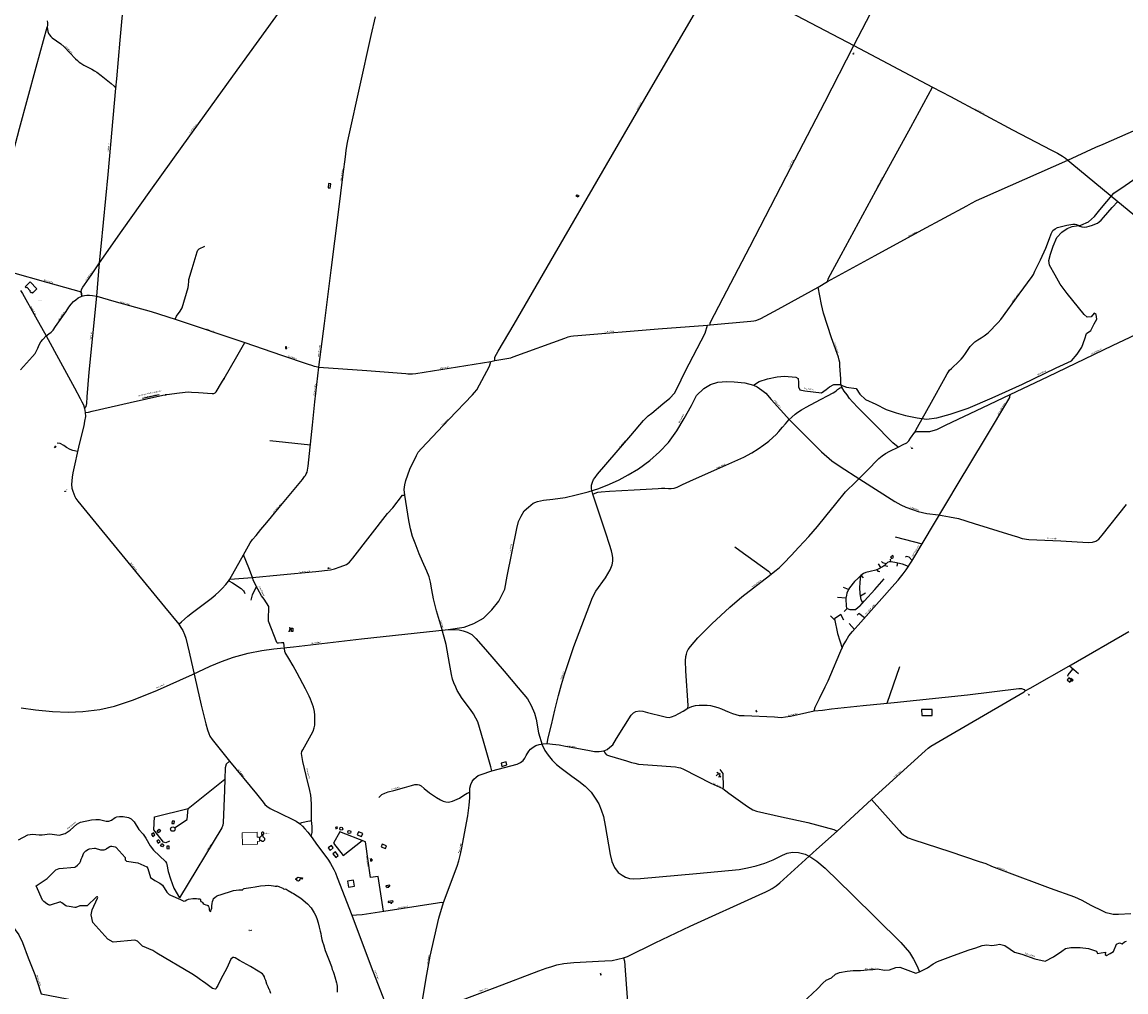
# Model space of a CAD drawing. Extents: x 240000 to 254380, y 435016 to 451025.
# Tile 31 of 35: x 245798 to 249510, y 445669 to 448929. Entities that reach past the tile are written whole.
import ezdxf
from ezdxf.enums import TextEntityAlignment as Align

# ---------------------------------------------------------------- set-up
doc = ezdxf.new("R2010")
doc.units = 0
doc.header["$MEASUREMENT"] = 0
for name, color, linetype in [('BOU-G00', 254, 'Continuous'), ('BOU-G01TRF', 254, 'Continuous'), ('BOU-G03TRF_code 300_betreedbaar', 254, 'Continuous'), ('bou-H01BijG', 254, 'Continuous'), ('BOU-H01IA', 254, 'Continuous'), ('LIJ-H01ASWG', 251, 'Continuous'), ('LIJ-H02ASIN', 254, 'Continuous'), ('LIJ-H02ASWE', 250, 'Continuous'), ('SEM-G01TRF', 254, 'Continuous'), ('SEM-H01FA', 254, 'Continuous'), ('SEM-H01TXT', 254, 'Continuous'), ('SEM-H03ST', 250, 'Continuous'), ('SEM-H03WA', 254, 'Continuous'), ('WAT-H01WL', 254, 'Continuous')]:
    doc.layers.add(name, color=color, linetype=linetype)
doc.layers.add('G_PLNPND', color=254, linetype='Continuous', lineweight=18)
doc.layers.add('SEM-H03HN_Trafo_betreedbaar', color=254, linetype='Continuous', lineweight=0)

msp = doc.modelspace()

# ---------------------------------------------------------------- linework, layer by layer
at = {"layer": 'BOU-G00'}
for points in [[(246827.7, 448371.6), (246834.4, 448370.8), (246836.1, 448385.3), (246829.1, 448386.2)], [(247664.4, 448347.9), (247670.4, 448344.4), (247667.9, 448340.2), (247661.9, 448343.9)], [(248718, 447131.7), (248721.2, 447125.3), (248729, 447129.3), (248725.8, 447135.9)], [(248823.5, 446597.6), (248858.5, 446598.1), (248858.2, 446618.7), (248823, 446618.5)], [(247408.8, 446437.7), (247411.5, 446427.1), (247428.9, 446431.8), (247425.8, 446442.4)], [(246302.3, 446235.1), (246310.3, 446234.8), (246310.6, 446243), (246302.6, 446243.4)], [(246238.5, 446191.8), (246245, 446196.8), (246240.1, 446203.2), (246233.6, 446198.1)], [(246259.1, 446215.6), (246264, 446209.3), (246257.5, 446204.2), (246252.6, 446210.5)], [(246597, 446186.7), (246597.3, 446177.6), (246601.2, 446179.3), (246605, 446175.6), (246610.6, 446175.8), (246614.4, 446179.8), (246614.2, 446185.1), (246610.2, 446189), (246609.3, 446189), (246609.1, 446194.9), (246604.7, 446194.7)], [(246607.2, 446197.7), (246608.2, 446197.9), (246609.6, 446198.5), (246610.5, 446199.5), (246611, 446200.8), (246611.2, 446202.2), (246611, 446203.7), (246610.4, 446204.7), (246609.6, 446205.6), (246608.7, 446206.2), (246607.4, 446206.3), (246606.3, 446206.2), (246605.2, 446205.8), (246604.2, 446205.1), (246603.6, 446204), (246603.2, 446202.8), (246603.1, 446200.3), (246603.6, 446199.5), (246604.3, 446198.6), (246605.1, 446198), (246606, 446197.8)], [(246852.1, 446221.8), (246853.5, 446217.1), (246859.5, 446218.8), (246858, 446223.6)], [(246929.5, 446207.5), (246925.5, 446196.7), (246939.9, 446191.1), (246944, 446201.7)], [(246262.6, 446174.1), (246257.7, 446180.5), (246251.1, 446175.4), (246256, 446169.1)], [(246263.7, 446160.2), (246267.8, 446167.3), (246274.7, 446163.3), (246270.6, 446156.2)], [(246285.4, 446159), (246284.9, 446150.8), (246292.9, 446150.3), (246293.4, 446158.5)], [(246827.6, 446153.1), (246833.8, 446144.6), (246844.8, 446153.6), (246838.8, 446161.6)], [(247009.3, 446165.4), (247006.1, 446156.3), (247019.9, 446151.1), (247023.3, 446160)], [(246843.5, 446132.8), (246852.9, 446121), (246861.1, 446127.5), (246852, 446139.5)], [(246720.4, 446051.7), (246721, 446051.6), (246726.5, 446054.7), (246734.1, 446052.7), (246734.4, 446053.9), (246741.6, 446052), (246740.5, 446047.7), (246736.2, 446048.8), (246731.7, 446046.3), (246730.9, 446043.2), (246728.2, 446041.6), (246724.8, 446042.5), (246722.8, 446045.9), (246719.1, 446046.9)], [(247022, 446026), (247022.5, 446022.5), (247024.9, 446022.9), (247025.3, 446019.6), (247031.8, 446020.6), (247031.5, 446023.9), (247035.4, 446024.4), (247034.9, 446027.8)], [(247028.8, 445973.2), (247029.2, 445969.2), (247037.4, 445970.2), (247037.9, 445966.9), (247042.1, 445967.4), (247041.6, 445970.7), (247046.1, 445971.3), (247045.5, 445975.5)]]:
    msp.add_lwpolyline(points, close=True, dxfattribs=at)
for centre in [(246871.6, 446217.6), (246898.7, 446206.5)]:
    msp.add_circle(centre, 5, dxfattribs=at)
at = {"layer": 'BOU-G01TRF'}
for points in [[(248593.1, 448823), (248594.5, 448822.5), (248593.8, 448820.7), (248592.4, 448821.2)], [(248788.6, 447497.1), (248790.8, 447498.2), (248792, 447496), (248789.8, 447494.9)], [(245942.1, 447350.8), (245942.3, 447352.3), (245944.3, 447352), (245944, 447350.5)], [(246827.6, 447092.3), (246827.5, 447093.8), (246829.5, 447093.9), (246829.6, 447092.4)], [(249182.4, 446667.3), (249184.1, 446668.4), (249184.9, 446667.1), (249183.2, 446666)], [(248266.8, 446611.6), (248266.8, 446613.1), (248268.8, 446613.1), (248268.8, 446611.6)], [(246970.6, 446115), (246974.2, 446115.4), (246975, 446109.3), (246971.4, 446108.9)], [(247743.3, 445728.2), (247743.3, 445726.7), (247745.3, 445726.7), (247745.2, 445728.2)]]:
    msp.add_lwpolyline(points, close=True, dxfattribs=at)
at = {"layer": 'BOU-G03TRF_code 300_betreedbaar'}
for points in [[(246684.7, 447831.4), (246688.4, 447831.8), (246687.8, 447837.6), (246684.1, 447837.2)], [(246971.4, 446108.9), (246975, 446109.3), (246974.2, 446115.4), (246970.6, 446115)]]:
    msp.add_lwpolyline(points, close=True, dxfattribs=at)
at = {"layer": 'bou-H01BijG'}
for points in [[(245809.1, 448039.2), (245812.5, 448035.7), (245814.6, 448037.7), (245826, 448025.6), (245824, 448023.6), (245828.6, 448018.7), (245830.7, 448020.7), (245833.4, 448017.9), (245848, 448031.7), (245825.9, 448055.1)], [(248266.8, 446611.6), (248268.8, 446611.6), (248268.8, 446613.1), (248266.8, 446613.1)], [(246895.7, 446021.4), (246915.7, 446024.6), (246912.6, 446044.3), (246892.6, 446041.2)]]:
    msp.add_lwpolyline(points, close=True, dxfattribs=at)
at = {"layer": 'BOU-H01IA'}
for points in [[(245908.4, 447504.5), (245912.2, 447502.4), (245911, 447500.1), (245909.8, 447497.8), (245906, 447499.8)], [(246696.6, 446893.4), (246697.7, 446893.4), (246697.7, 446891.9), (246708.7, 446891.9), (246708.7, 446880.7), (246703.8, 446880.7), (246703.8, 446887.2), (246697.8, 446887.2), (246697.8, 446880.7), (246694, 446880.7)], [(249322.1, 446721.2), (249324.3, 446724), (249329.1, 446720)]]:
    msp.add_lwpolyline(points, dxfattribs=at)
msp.add_lwpolyline([(249332.5, 446717.2), (249329.1, 446720), (249326.8, 446717.3), (249318, 446724.6), (249312.5, 446717.9), (249321.7, 446710.3), (249326, 446715.4), (249329, 446713)], close=True, dxfattribs=at)
at = {"layer": 'G_PLNPND'}
for points in [[(246588.6, 446206), (246538, 446204.1)], [(246538, 446204.1), (246539.5, 446163.7)], [(246588.6, 446206), (246589.3, 446188.9)], [(246539.5, 446163.7), (246590.1, 446165.6)], [(246589.3, 446188.9), (246594.4, 446189.1)], [(246589.8, 446174.9), (246597.4, 446175.1)], [(246589.8, 446174.9), (246590.1, 446165.6)], [(246594.4, 446189.1), (246597, 446186.7)], [(246597, 446186.7), (246597.3, 446177.6)], [(246597.4, 446175.1), (246597.3, 446177.6)]]:
    msp.add_lwpolyline(points, dxfattribs=at)
at = {"layer": 'LIJ-H01ASWG'}
for points in [[(245795.6, 446623.8), (245843.6, 446617.4), (245900.8, 446611.1), (245953.4, 446609.3), (246002.3, 446612), (246059.5, 446618.3), (246109.4, 446629.2), (246172.9, 446651), (246253.6, 446682.7), (246371.5, 446736.3), (246430.4, 446763.5), (246469.4, 446779.8), (246509.3, 446794.3), (246558.3, 446807), (246604.6, 446816.1), (246645.4, 446822.4), (246710.7, 446828.8), (246939.3, 446856), (247231.3, 446886.8), (247284.8, 446895), (247317.5, 446907.7), (247350.1, 446924.9), (247378.2, 446953), (247400.9, 446982), (247421.8, 447022.9), (247429.9, 447066.4), (247461.7, 447226.9), (247468, 447250.5), (247477.1, 447267.7), (247487.1, 447285.9), (247501.6, 447298.6), (247517, 447311.3), (247531.5, 447317.6), (247551.5, 447321.3), (247583.2, 447324.9), (247624.9, 447331.2), (247661.2, 447339.4), (247702, 447349.4), (247737.4, 447361.2), (247773.7, 447375.7), (247806.3, 447390.2), (247836.3, 447406.5), (247870.7, 447427.4), (247908.8, 447455.5), (247941.5, 447484.5), (247971.4, 447515.3), (247999.5, 447554.3), (248024.9, 447596.1), (248049.4, 447640.5), (248066.6, 447674.1), (248091.1, 447697.6), (248112.9, 447710.3), (248138.3, 447718.5), (248166.4, 447720.3), (248192.7, 447719.4), (248229, 447715.8), (248258, 447708.5), (248277, 447721.2), (248305.2, 447729.4), (248337.8, 447736.6), (248361.4, 447738.5), (248400.4, 447735.7), (248407.7, 447730.3), (248409.5, 447717.6), (248408.6, 447703.1), (248414, 447693.1), (248430.3, 447689.5), (248486.6, 447683.1), (248502, 447694), (248513.8, 447702.2), (248528.3, 447710.3), (248547.3, 447710.3), (248570.9, 447701.3), (248602.7, 447697.6), (248615.4, 447678.6), (248634.4, 447659.6), (248668.9, 447644.1), (248704.2, 447626.9), (248736.9, 447615.1), (248768.6, 447606.9), (248807.6, 447598.8), (248839.4, 447594.3), (248874.7, 447598.8), (248919.2, 447610.6), (248980, 447631.4), (249059.8, 447665.9), (249162.3, 447712.2), (249275.6, 447766.6), (249327.3, 447790.2), (249345.5, 447812.8), (249361.8, 447835.5), (249371.8, 447864.5), (249377.2, 447881.8), (249391.7, 447891.7), (249403.5, 447914.4), (249411.7, 447930.7), (249409.9, 447945.3), (249403.5, 447950.7), (249392.6, 447938), (249379.9, 447937.1), (249370, 447945.3), (249312.8, 448016.9), (249289.2, 448047.7), (249272, 448077.7), (249253, 448112.1), (249250.2, 448127.6), (249256.6, 448148.4), (249265.7, 448175.6), (249277.4, 448204.6), (249294.7, 448222.8), (249312.8, 448234.6), (249329.1, 448241.8), (249358.2, 448246.4), (249383.6, 448257.3), (249404.4, 448275.4), (249421.7, 448297.2), (249469.7, 448353.4), (249507.8, 448379.7), (249547.7, 448407.8)], [(248258, 447708.5), (248269.5, 447702.7), (248286.3, 447691.9), (248299, 447681.1), (248317, 447659.6), (248380.1, 447590.5), (248486.7, 447483.9), (248521.4, 447454.4), (248548.6, 447434.8), (248615.7, 447392.1), (248733.4, 447317.4), (248753.4, 447306.2), (248769.8, 447298.6), (248792.1, 447290.3), (248811.7, 447283.9), (248840.1, 447277.5), (248879.2, 447272.3), (248917.1, 447266.3), (248947.5, 447259.9), (249000.2, 447243.9), (249126.3, 447204), (249145.1, 447198.4), (249161.5, 447193.2), (249183.4, 447189.6), (249291.2, 447185.2), (249383.5, 447179.7), (249397.8, 447180.1), (249408.6, 447184.4), (249419.4, 447191.2), (249430.6, 447204.4), (249512.4, 447307)], [(247231.3, 446886.8), (247267.8, 446885.9), (247281.5, 446882.9), (247295.1, 446878.5), (247310.5, 446869.9), (247324.5, 446857.2), (247356.3, 446820.4), (247419, 446747.3), (247466.4, 446690.9), (247497.8, 446654.1), (247510.2, 446631.1), (247520.9, 446606.4), (247526.6, 446586), (247535.2, 446539.9), (247546.6, 446499.9), (247556.3, 446480.8), (247567, 446464.8), (247580.6, 446447.4), (247595.7, 446433.1), (247611, 446421.1), (247647.4, 446394.4), (247670.8, 446377.3), (247692.2, 446360), (247711.5, 446340.3), (247725.9, 446320.2), (247737.3, 446300.9), (247745.6, 446280.5), (247752.9, 446258.4), (247758.6, 446228.7), (247775.7, 446130.6), (247781, 446106.8), (247790, 446086.8), (247802.4, 446070.8), (247815.7, 446061.1), (247827.4, 446054.8), (247840.8, 446050.7), (247854.8, 446049.4), (247877.5, 446050.4), (248066.2, 446067.4), (248209.1, 446080.8), (248238.1, 446086.1), (248266.9, 446092.2), (248295.9, 446101.5), (248323.3, 446113.2), (248355, 446128.9), (248371.4, 446135.2), (248389.1, 446138.6), (248409.1, 446137.9), (248431.5, 446132.2), (248450.8, 446122.2), (248470.9, 446108.9), (248498.9, 446084.8), (248588.4, 445997), (248752.7, 445835.4), (248782.1, 445801.6), (248795.8, 445778.9), (248806.5, 445757.6), (248816, 445736.5)], [(248422.2, 445631.7), (248472.7, 445679.4), (248491.1, 445698.8), (248502, 445708.7), (248520.4, 445715.8), (248533.2, 445728.5), (248546.9, 445733.7), (248572.4, 445738.4), (248593.1, 445741.3), (248617.2, 445740.8), (248639.4, 445743.1), (248659.3, 445744.1), (248674.8, 445746), (248698, 445742.2), (248714.5, 445743.1), (248735.8, 445750.7), (248749.5, 445752.1), (248803.8, 445731.8), (248816, 445736.5), (248843, 445749.8), (248861.9, 445763), (248876.5, 445771.5), (248929.9, 445790.8), (248982.8, 445810.2), (249005.4, 445816.8), (249026.7, 445825.3), (249042.7, 445827.2), (249059.3, 445824.9), (249075.3, 445827.2), (249085.2, 445830), (249102.7, 445824.9), (249120.7, 445813), (249135.8, 445802.2), (249159.8, 445796), (249203.3, 445780.5), (249238.7, 445772.4), (249266.1, 445786.6), (249294.9, 445806.4), (249307.2, 445814.5), (249325.1, 445818.2), (249356.3, 445818.2), (249384.2, 445814.5), (249410.6, 445806), (249414.4, 445797.9), (249427.1, 445799.8), (249440.8, 445802.2), (249439.9, 445794.6), (249444.1, 445790.8), (249456.9, 445798.4), (249467.8, 445804.5), (249478.6, 445829.6), (249488.1, 445834.3), (249497.5, 445831), (249504.6, 445837.1), (249512.2, 445839.5)]]:
    msp.add_lwpolyline(points, dxfattribs=at)
at = {"layer": 'LIJ-H02ASIN'}
for p, q in [((248734.3, 447198.5), (248824.3, 447174.7)), ((248719.9, 447114.9), (248718.7, 447123.8)), ((248669.5, 447086.7), (248650.2, 447082.3)), ((248676.5, 447090), (248669.5, 447086.7)), ((248691.5, 447098.2), (248676.5, 447090)), ((248698.3, 447102.3), (248691.5, 447098.2)), ((248702.4, 447106.5), (248698.3, 447102.3)), ((248708.3, 447112), (248702.4, 447106.5)), ((248713.4, 447114.3), (248708.3, 447112)), ((248719.9, 447114.9), (248713.4, 447114.3)), ((248733, 447112.5), (248719.9, 447114.9)), ((248758.8, 447107.1), (248733, 447112.5)), ((248778.4, 447099.2), (248758.8, 447107.1)), ((248597.8, 447048.4), (248580.3, 447026.8)), ((248608.5, 447058.6), (248597.8, 447048.4)), ((248618.2, 447068.8), (248608.5, 447058.6)), ((248616.3, 447045.3), (248618.2, 447068.8)), ((248627.2, 447075.3), (248618.2, 447068.8)), ((248628.1, 447060.5), (248619.9, 447070.1)), ((248635.5, 447078.6), (248627.2, 447075.3)), ((248650.2, 447082.3), (248635.5, 447078.6)), ((248665.5, 447021.5), (248697.6, 447057.1)), ((248576.7, 447021.8), (248560, 447027.8)), ((248576.7, 447021.8), (248571.6, 447009.2)), ((248580.3, 447026.8), (248576.7, 447021.8)), ((248615, 447027.1), (248616.3, 447045.3)), ((248615.9, 447008.2), (248615, 447027.1)), ((248631, 446982.9), (248665.5, 447021.5)), ((248568.5, 446992.7), (248540.6, 446994.9)), ((248568.5, 446992.7), (248568.4, 446983.4)), ((248568.4, 446983.4), (248569, 446972.2)), ((248570.2, 447002), (248568.5, 446992.7)), ((248571.6, 447009.2), (248570.2, 447002)), ((248615.4, 446965.7), (248631, 446982.9)), ((248620.1, 446987.2), (248615.9, 447008.2)), ((248617.5, 447000), (248634.4, 447010.8)), ((248624.9, 446976.2), (248620.1, 446987.2)), ((248569, 446972.2), (248569, 446965.1)), ((248569, 446965.1), (248570.4, 446960.1)), ((248570.4, 446960.1), (248572.8, 446957.4)), ((248572.8, 446957.4), (248581.4, 446954.8)), ((248581.4, 446954.8), (248591.9, 446954.3)), ((248591.9, 446954.3), (248602, 446954)), ((248615.4, 446965.7), (248602, 446954)), ((248133.2, 446395.6), (248135.3, 446399.3)), ((248134.5, 446406.7), (248134.6, 446406.8)), ((248140.6, 446403.3), (248134.5, 446406.7)), ((248135.3, 446399.3), (248137.2, 446398.2)), ((248137.2, 446398.2), (248139.5, 446402)), ((248139.5, 446402), (248139.8, 446401.9)), ((248139.8, 446401.9), (248140.6, 446403.3)), ((248142.5, 446400.4), (248139.8, 446401.9)), ((248141.6, 446391.2), (248145.7, 446398.5)), ((248143.3, 446401.7), (248142.5, 446400.4)), ((248145.7, 446398.5), (248142.5, 446400.4)), ((248148.3, 446391.1), (248143.2, 446394)), ((248143.9, 446401.4), (248143.3, 446401.7)), ((248145.8, 446404.6), (248143.9, 446401.4)), ((248156, 446403.4), (248145.1, 446416.4)), ((248156.9, 446357.6), (248156, 446403.4)), ((248154.5, 446352.2), (248156.9, 446357.6))]:
    msp.add_line(p, q, dxfattribs=at)
for points in [[(246313.5, 447929.9), (246317.8, 447940.8), (246330.4, 447956.9), (246333.9, 447962.4), (246336.6, 447967.7), (246356.5, 448036.8), (246358.3, 448044.8), (246359, 448057.4), (246359.3, 448063.3), (246370.8, 448101), (246386.6, 448156.8), (246389, 448162.4), (246393.9, 448166.9), (246412.4, 448175.7)], [(245985.2, 447485), (245969.2, 447488.8), (245960.1, 447492.2), (245947.8, 447498.9), (245938.8, 447505.7), (245926, 447512.5), (245916.8, 447513.6)], [(246767.8, 447507), (246631.7, 447521.7)], [(248195, 447165.5), (248211.7, 447152.5), (248308.3, 447083.2), (248317.1, 447073.3)], [(248790.8, 447119.3), (248781.3, 447130), (248773.5, 447131.9), (248767.4, 447130.3)], [(248672.6, 447088.2), (248676.1, 447082.9), (248682.7, 447081.5)], [(248685.6, 447095), (248678.5, 447108.3)], [(248704, 447108), (248692.6, 447111.2), (248688.5, 447116.1)], [(248698.1, 447102.2), (248709.4, 447099.4)], [(248741.6, 447110.7), (248740, 447100.4)], [(246493.8, 447050.5), (246506.1, 447043.9), (246535.5, 447024.4), (246540.1, 447020.8), (246543.4, 447017.1), (246545.6, 447013.7), (246547, 447007.7)], [(246586.4, 447032.1), (246571.7, 447003.4), (246567.8, 446985.2)], [(248562, 446918.2), (248551.2, 446937.5), (248530.3, 446923.1), (248540.7, 446873.5), (248555.5, 446824.5)], [(248562.3, 446947.8), (248572.8, 446957.4)], [(248631, 446925.8), (248611.6, 446940.6), (248605.8, 446935.3)], [(248531.3, 446918.6), (248516.8, 446932.9)], [(248596.8, 446887.4), (248579.8, 446907.5)], [(248707.6, 446639.8), (248749.3, 446762.3)], [(249316.2, 446728.7), (249314.7, 446731.1), (249315.3, 446734.2), (249331.7, 446754)], [(249350.6, 446738.3), (249318.7, 446764.7)]]:
    msp.add_lwpolyline(points, dxfattribs=at)
at = {"layer": 'LIJ-H02ASWE'}
for p, q in [((246867, 446207), (246845.4, 446168.4)), ((246952.6, 446173.5), (246867, 446207)), ((246845.4, 446168.4), (246878.3, 446127.1)), ((246878.3, 446127.1), (246941.5, 446177.9)), ((246970.4, 446053.3), (246952.6, 446173.5)), ((246996.1, 446057.3), (246970.4, 446053.3)), ((247013.9, 445940.5), (246996.1, 446057.3))]:
    msp.add_line(p, q, dxfattribs=at)
for points in [[(246008, 447630.3), (246013.7, 447636.3), (246016.3, 447647.1), (246017.8, 447669.3), (246024.5, 447751.8), (246036.2, 447874.1), (246049.3, 448007.3), (246059.1, 448119.1), (246064.3, 448173.9), (246088, 448416.7), (246113.8, 448706.3), (246116.8, 448737.8), (246128.5, 448867.7), (246154.4, 449149.8), (246183.6, 449460.5), (246214, 449794.8), (246220.8, 449874.7), (246278.6, 450503.1), (246290.1, 450631.8)], [(247136.1, 449619.1), (247148.4, 449613.5), (247316.9, 449523.9), (247494.9, 449430), (247651.2, 449347.1), (247848.9, 449242.6), (248137, 449089.8), (248352.5, 448976.6), (248595.2, 448849.5), (248859.5, 448710.1), (248919.6, 448678.2), (249129.1, 448566.9), (249260.2, 448498.3), (249279.9, 448488), (249296.5, 448478.1), (249306.3, 448471), (249314.9, 448464.8), (249328.4, 448452.9), (249482.3, 448326.2), (249615.3, 448217.3)], [(247563.7, 446503.8), (247567.1, 446522.4), (247578, 446566.1), (247589.8, 446615.9), (247602.5, 446665.7), (247611.7, 446702), (247621.7, 446735.3), (247635.3, 446775.9), (247654.1, 446830.5), (247716.6, 446994.5), (247727.9, 447015.5), (247759.9, 447060.9), (247775.6, 447087.2), (247782.6, 447104.2), (247784.8, 447116.9), (247785.2, 447129.1), (247783, 447140.9), (247780.4, 447151.9), (247773.8, 447172.8), (247760.7, 447211.3), (247717.9, 447342.5), (247713.1, 447360.4), (247713.5, 447372.2), (247716.1, 447382.7), (247719.6, 447391), (247725.3, 447398.4), (247733.6, 447408.9), (247795.7, 447482.3), (247845.5, 447539.2), (247887.9, 447589.4), (247894.9, 447596.4), (247903.7, 447605.2), (247915.9, 447613.9), (247953.1, 447645.8), (247976.2, 447665.1), (247992.4, 447681.7), (248001.6, 447697.9), (248028.3, 447753.8), (248094.7, 447883.6), (248102.6, 447909.8), (248111.5, 447911.4), (248112.2, 447918.2), (248155.9, 448002.1), (248245.1, 448173.5), (248367.1, 448410), (248497.3, 448659.6), (248595.2, 448849.5), (248721.6, 449094.1)], [(245793.6, 447760.1), (245833.6, 447804.4), (245842.5, 447815.2), (245847.1, 447823.2), (245851.4, 447832.4), (245855.7, 447843.8), (245861, 447853.9), (245868, 447861.9), (245879.4, 447873.6), (245888.6, 447881.3), (245896, 447886.2), (245902.8, 447893.6), (245911.1, 447905.6), (245946.4, 447956.3), (245955.7, 447970.8), (245964, 447980.6), (245971.3, 447989.5), (245978.7, 447995.7), (245987.6, 448001.5), (245999.6, 448007.7), (245998.4, 448014.1), (245997.2, 448021.8), (245998.7, 448029.5), (246002.7, 448038.1), (246008.5, 448046.1), (246031.6, 448079.3), (246059.1, 448119.1), (246135.5, 448227.8), (246231.8, 448363.7), (246336.9, 448510.1), (246507.6, 448746.8), (246731.4, 449057.4)], [(247377.5, 446411.8), (247374.4, 446425.1), (247349.7, 446511.8), (247336.9, 446557.4), (247330.5, 446576.6), (247324.1, 446589.2), (247316.2, 446603.3), (247306.7, 446617.9), (247288.1, 446641.7), (247275.8, 446658.4), (247269, 446669.7), (247261.9, 446681.6), (247256.6, 446693.7), (247250.2, 446707.6), (247246.2, 446720.4), (247241.8, 446735.6), (247235.4, 446772.9), (247224.6, 446836.9), (247208.5, 446894), (247192.2, 446949.6), (247182.1, 446989.7), (247176.3, 447020.6), (247171.9, 447046.2), (247167.1, 447063.8), (247159.1, 447083.7), (247145, 447115.9), (247134, 447141.5), (247120.7, 447176.8), (247111.5, 447199.2), (247104.9, 447225.7), (247099.1, 447253.1), (247085, 447338.2), (247083.2, 447357.6), (247085.5, 447373.5), (247088.5, 447387.6), (247102.7, 447425.5), (247124.3, 447471.9), (247130, 447482.9), (247141.5, 447495.2), (247233.7, 447593.2), (247313.1, 447676.1), (247320.1, 447684), (247327.2, 447692.9), (247370.4, 447772.2), (247374.2, 447787.9), (247388.3, 447791.5), (247388.5, 447802.7), (247399.5, 447823), (247452.9, 447913.8), (247576.4, 448126), (247763.9, 448449.4), (247913, 448705.6), (248094.3, 449016.6)], [(246325.6, 446904.8), (246334.2, 446912.8), (246344.6, 446922.1), (246356.1, 446931.8), (246372, 446944.3), (246429.7, 446988), (246440.1, 446996.1), (246449.1, 447003.9), (246459.9, 447013.6), (246471.2, 447024.6), (246483.7, 447038.7), (246493, 447049.1), (246497.4, 447056.8), (246542.4, 447137.9), (246565.1, 447178.3), (246573.5, 447189.5), (246585.2, 447203.4), (246601.7, 447223.3), (246621.1, 447247.1), (246663, 447296.9), (246741.1, 447391.5), (246748.1, 447400.8), (246751.2, 447404.9), (246754.1, 447410.2), (246756.5, 447416.2), (246758, 447422.4), (246759.1, 447429), (246760, 447435.6), (246775, 447574.1), (246783.2, 447652.8), (246796.6, 447769), (246814.9, 447915.4), (246837.6, 448094.9), (246862.3, 448289.3), (246878.4, 448417), (246885.5, 448475.4), (246888.6, 448497.3), (246891.9, 448518.7), (246893.9, 448529.5), (246898.3, 448549.5), (246933.1, 448706.7), (246972.6, 448883.8), (246986.5, 448946.2)], [(245676.9, 448150.1), (245699.4, 448230.3), (245744.7, 448399.6), (245790.3, 448571), (245845.9, 448777.3), (245882.3, 448911.2)], [(245882.6, 448932.6), (245883.9, 448926.5), (245883.4, 448919.8), (245882.3, 448911.2), (245883.4, 448904.5), (245885.3, 448896.8), (245887.8, 448890.6), (245891.2, 448885.3), (245894.8, 448880.1), (245899.3, 448875.9), (245914.3, 448865.6), (245929.3, 448856.1), (245940.2, 448845.3), (245978.3, 448804.9), (245984.4, 448799.1), (245990.8, 448794.1), (245996.4, 448790.2), (246006.4, 448783.8), (246032.8, 448770.4), (246041.7, 448764.9), (246049.5, 448760.1), (246064.5, 448748.7), (246097.6, 448722.8), (246108.5, 448713.7), (246113.8, 448706.3)], [(248506.8, 448056.6), (248509.8, 448067.6), (248552.1, 448146.6), (248669.4, 448361.6), (248786.2, 448575), (248859.5, 448710.1)], [(245758.6, 448089.5), (245885.5, 448053.9), (245997.2, 448021.8), (245999.6, 448007.7), (246008.4, 448009.7), (246016.5, 448010.7), (246025.3, 448011.1), (246035.4, 448009.9), (246049.3, 448007.3), (246107.2, 447991), (246232.7, 447955.6), (246313.5, 447929.9), (246547.6, 447851.4), (246671.1, 447809.2), (246760, 447779.4), (246772.1, 447775.4), (246780.1, 447772.6), (246787.3, 447771), (246796.6, 447769), (246957.5, 447757.3), (247088.2, 447747.7), (247095.8, 447746.9), (247102.7, 447746.4), (247110.7, 447746.4), (247122, 447747.7), (247374.2, 447787.9), (247388.3, 447791.5), (247441.4, 447799.9), (247450.2, 447803.2), (247623.6, 447866.3), (247634.4, 447870.3), (247643.3, 447872.7), (247652.5, 447874.4), (247666.6, 447875.2), (247936.9, 447898.1), (248102.6, 447909.8), (248111.5, 447911.4), (248248.6, 447923.4), (248258.3, 447924.6), (248265.9, 447926.2), (248274.4, 447929.1), (248282.4, 447931.9), (248340.3, 447964.1), (248475.5, 448037.7), (248506.8, 448056.6), (248667.3, 448143.8), (248825, 448229.9), (248975, 448311.6), (248990.7, 448320.4), (249008, 448328.5), (249025.7, 448336.9), (249314.9, 448464.8), (249408.6, 448508.7), (249433.6, 448518.7), (249713.1, 448641.8)], [(248800.1, 447550.8), (248808.6, 447567.1), (248856, 447651.7), (248901.9, 447734.2), (248909.2, 447746.9), (248912.9, 447753.3), (248917.3, 447759), (248923.2, 447764.6), (248949.5, 447789.2), (248956.1, 447795.5), (248962.5, 447804.1), (248970.1, 447815.2), (248986.6, 447838.2), (248993.7, 447846.6), (249002, 447853.9), (249011.6, 447860.6), (249023.6, 447867.7), (249033.7, 447874.6), (249046.2, 447884.4), (249080.3, 447918.7), (249089.1, 447929.3), (249151.5, 448014.4), (249194.4, 448073.3), (249199.6, 448080.7), (249204.2, 448091.7), (249222.6, 448129.1), (249240.1, 448168.3), (249252.8, 448201.7), (249258.7, 448217.2), (249263.9, 448227.7), (249271.5, 448233.8), (249280.1, 448237.8), (249293.6, 448241.9), (249311.7, 448246.6), (249331.1, 448249.3), (249339, 448250), (249343.6, 448248.6), (249348.8, 448245.6), (249355.2, 448242.2), (249361.5, 448240), (249369.6, 448239.2), (249378.5, 448240.5), (249386.6, 448242.4), (249397.1, 448245.6), (249405.7, 448249.3), (249414.6, 448253), (249420.2, 448256.9), (249426.8, 448263), (249434.9, 448271.9), (249463.9, 448305), (249482.3, 448326.2)], [(245793.7, 448026.8), (245800.1, 448016.8), (245843.3, 447938.3), (245879.4, 447873.6), (245927.1, 447785.8), (245975, 447698.9), (245994.3, 447663.2), (245999.9, 447652.7), (246004.6, 447642.5), (246008, 447630.3), (246010.7, 447616.2), (246011.2, 447603.5), (246008.7, 447587.7), (246006, 447571.4), (245990.8, 447509.7), (245969.2, 447413.4), (245966.4, 447399.2), (245965.6, 447386.5), (245964.5, 447374.6), (245966.1, 447362.4), (245968.9, 447351.9), (245972.2, 447342.8), (245975.3, 447334.5), (245979.4, 447327.6), (245986.3, 447317.9), (246056.3, 447231.8), (246143.8, 447125.3), (246276.9, 446963.7), (246325.6, 446904.8), (246332.7, 446894), (246338.6, 446884), (246344.6, 446870.8), (246348.8, 446857.5), (246360.1, 446811), (246401.1, 446633.1), (246416.3, 446570), (246421.8, 446550.3), (246426, 446537.9), (246430.1, 446528.2), (246437.1, 446517.4), (246477.7, 446467.3), (246495.7, 446444.6), (246586.2, 446334.2), (246608.6, 446306.3), (246615, 446299.4), (246621.6, 446293.6), (246632.4, 446285.3), (246706.6, 446249.3), (246720.1, 446242.4), (246731.7, 446234.9), (246741.7, 446226.3), (246749.7, 446216.9), (246759.1, 446205.6), (246771, 446190.9), (246791.8, 446160.8), (246820, 446124), (246828.6, 446111.5), (246835.2, 446100.4), (246841, 446091), (246846.8, 446080.8), (246851.8, 446068.9), (246857.6, 446053.7), (246906.9, 445927), (246972.7, 445753.7), (247054.4, 445542.1)], [(248744.5, 447500.2), (248726.6, 447515), (248659, 447583.2), (248610.1, 447632.4), (248590.8, 447652), (248580.1, 447663.8), (248572.4, 447675.4), (248563.1, 447688.7), (248554.3, 447701.8), (248550.9, 447713.1), (248550.9, 447729.8), (248548.4, 447773.3), (248547.5, 447784.1), (248546.1, 447792.9), (248543.3, 447802.2), (248519.8, 447867.9), (248493.5, 447950.8), (248486.7, 447979.6), (248475.5, 448037.7)], [(248036.6, 446623.2), (248037.6, 446631.9), (248030, 446747.8), (248029.3, 446781.9), (248030.4, 446795.8), (248032.2, 446804.1), (248035, 446813.1), (248038.6, 446819.5), (248045.8, 446829.6), (248070.2, 446858.6), (248117.9, 446906), (248178.2, 446962), (248218.1, 446996.8), (248311, 447068.6), (248329.7, 447082.9), (248344, 447094.8), (248360.2, 447110.2), (248384.6, 447135.7), (248410.4, 447163.3), (248444.1, 447199.5), (248472.5, 447233.3), (248500.5, 447268.4), (248534.6, 447309.7), (248567.2, 447349.5), (248601.3, 447383.6), (248638.6, 447420.9), (248679.2, 447461.9), (248689.9, 447470.8), (248701.1, 447478.4), (248715.8, 447486.3), (248744.5, 447500.2), (248761.3, 447508.9), (248773.2, 447515), (248779.6, 447521.4), (248785.7, 447529.7), (248800.1, 447550.8), (248806.6, 447552.3), (248815.5, 447553), (248837.8, 447553), (248850.7, 447553), (248861.5, 447555.9), (248874, 447559.8), (248903.4, 447574.2), (249029, 447633.7), (249120.2, 447676.4), (249248.6, 447737.4), (249464.3, 447841.5), (249762.1, 447982.2)], [(246477.7, 447730.2), (246521, 447804.4), (246547.6, 447851.4)], [(246282.1, 447676.1), (246285.5, 447676.7), (246327.4, 447682.5), (246337.8, 447684.2), (246346.9, 447685.1), (246357.3, 447685.5), (246368.6, 447685.3), (246391.1, 447683.8), (246437.5, 447680.3), (246443.6, 447680.1), (246447.5, 447682.3), (246451.6, 447686), (246469.2, 447715.7), (246477.7, 447730.2)], [(247717.9, 447342.5), (247725.3, 447345.5), (247734.8, 447348.3), (247745.1, 447349.9), (247773.6, 447352.2), (247856.9, 447357), (247936.9, 447361.4), (247948.1, 447361.7), (247959.1, 447362.1), (247971.8, 447361.2), (247981.1, 447361.2), (247991.1, 447362.2), (248001.3, 447365.5), (248019.1, 447374.4), (248056.3, 447391), (248144.4, 447430.3), (248224.7, 447466.6), (248251.7, 447481.2), (248273.2, 447494), (248293, 447508.1), (248308.9, 447520), (248322.2, 447532.3), (248333.7, 447542.8), (248342.8, 447552.3), (248355.3, 447566.8), (248365.5, 447578.8), (248376.8, 447591.4), (248386.1, 447600.5), (248397.4, 447610.5), (248407.2, 447617.3), (248419.4, 447625.3), (248435, 447634.6), (248466.1, 447650.9), (248525.9, 447682.9), (248530.9, 447685.9), (248535.7, 447689.8), (248540.6, 447694.2), (248546.9, 447698.1), (248554.3, 447701.8)], [(246010.7, 447616.2), (246021.6, 447618.1), (246034.2, 447620.7), (246161.5, 447650.4), (246271.4, 447674.3), (246282.1, 447676.1)], [(248462.1, 446613.5), (248464.9, 446626.5), (248479.4, 446655.4), (248498.9, 446694.6), (248508.9, 446714.6), (248518.1, 446735.5), (248547.8, 446807.6), (248559.3, 446832.8), (248567.8, 446848.1), (248578.5, 446865.3), (248590.5, 446880.3), (248618.2, 446911.5), (248733.2, 447040.2), (248744, 447052.7), (248752.4, 447062.7), (248760.7, 447074.2), (248771.2, 447087.6), (248789.6, 447117.3), (248866.2, 447244.1), (248945.8, 447377.4), (249033.9, 447524.6), (249119.3, 447666.9), (249120.2, 447676.4)], [(246497.4, 447056.8), (246573.2, 447062.3), (246666.4, 447070.8), (246786, 447082.4), (246835.4, 447087.7), (246848.5, 447091.1), (246868.4, 447097.4), (246889.7, 447106.1), (246898.9, 447112.9), (246910.5, 447126.5), (247027.2, 447276.6), (247045.6, 447296.4), (247077.6, 447338.1), (247085, 447338.2)], [(246771, 446190.9), (246773.3, 446204.3), (246773.5, 446224.8), (246771.6, 446244.6), (246771.9, 446274.2), (246772.1, 446299.4), (246770.6, 446317.7), (246769, 446329.9), (246765.5, 446346.4), (246754.1, 446396.5), (246743, 446443.8), (246738.9, 446463.8), (246738.5, 446470.5), (246739.2, 446476.5), (246742.1, 446482.8), (246770.8, 446532.5), (246777.3, 446545.4), (246780.8, 446556.1), (246782.6, 446565.9), (246783.1, 446576.6), (246783.3, 446588.4), (246782.4, 446599.3), (246781.3, 446612), (246778.2, 446625.8), (246768.4, 446652.8), (246764.1, 446663.2), (246751.9, 446687.8), (246723.3, 446740.2), (246709.9, 446764.8), (246695.6, 446789.8), (246683.3, 446809.6), (246682.3, 446813.4), (246678.9, 446842.1), (246671, 446842.1), (246660.6, 446840.7), (246657.3, 446841.4), (246655.5, 446843.7), (246627.1, 446915.2), (246626.8, 446919.8), (246628.1, 446964.8), (246611.9, 446989.2), (246603.9, 447000.8), (246591.4, 447022.6), (246576.7, 447050.3), (246573.2, 447062.3), (246560.7, 447094.8), (246542.4, 447137.9)], [(247202, 445612.7), (247388.6, 445684.2), (247536.3, 445740.3), (247560.1, 445748.6), (247579.5, 445754.7), (247596, 445759.7), (247619.7, 445764), (247653.9, 445767.6), (247757.8, 445773.4), (247782.2, 445774.8), (247801.6, 445779.1), (247820.7, 445783.4), (247834, 445788.1), (247927.1, 445833.4), (248044.6, 445889.5), (248277.2, 445995.5), (248299.1, 446004.9), (248310.6, 446010.6), (248320.7, 446016.4), (248334, 446025.4), (248346.2, 446035.4), (248469.5, 446147.6), (248538.5, 446209.8), (248655, 446316.2), (248835.4, 446479.7), (248844.8, 446488), (248854.1, 446494.5), (248907.3, 446526.4), (249167.6, 446677.1), (249171.5, 446681.4), (249188.4, 446689.6), (249325.8, 446768.7), (249519.5, 446880.5)], [(247137.5, 445593.5), (247156.8, 445715.6), (247171.1, 445789.2), (247199.6, 445917), (247215.6, 445969.5), (247261, 446091.9), (247266.9, 446109.9), (247272, 446128), (247275.7, 446147.8), (247297.2, 446260.8), (247302.2, 446296.6), (247304.3, 446321.8), (247303.9, 446340.3), (247304.3, 446353.3), (247306.8, 446365.9), (247311.9, 446376), (247317.4, 446384.4), (247324.9, 446391.2), (247332.1, 446395.8), (247341.7, 446400), (247377.5, 446411.8), (247463.6, 446434.9), (247474.6, 446440.4), (247483, 446447.1), (247488.5, 446454.6), (247493.9, 446463.1), (247502.3, 446478.2), (247508.2, 446485.3), (247517, 446492.1), (247525.9, 446497.1), (247536.8, 446500.9), (247550.7, 446502.6), (247563.7, 446503.8), (247581.8, 446502.1), (247604.1, 446499.2), (247625.5, 446495), (247700.7, 446481.1), (247723, 446476.5), (247739, 446476.5), (247755, 446479), (247765.9, 446484.1), (247775.2, 446491.2), (247784.4, 446499.2), (247796.6, 446520.2), (247846.2, 446598.8), (247854.6, 446607.2), (247862.6, 446611.4), (247874.4, 446614), (247885.7, 446612.7), (247901.3, 446608.1), (247956.3, 446594.2), (247965.6, 446592.5), (247974.4, 446591.7), (247982.4, 446593.8), (247993.8, 446598), (248007.2, 446605.1), (248021.5, 446613.1), (248036.6, 446623.2), (248050.1, 446628.3), (248062.3, 446631.6), (248074.9, 446632.9), (248087.1, 446633.3), (248101.8, 446632.9), (248113.1, 446631.2), (248125.8, 446627.8), (248137.9, 446624.5), (248150.1, 446620.3), (248162.3, 446615.2), (248175.4, 446609.3), (248187.6, 446604.3), (248198.1, 446601.4), (248209.8, 446598.4), (248226.2, 446597.6), (248328.4, 446593.4), (248350.7, 446591.3), (248365.8, 446593), (248382.6, 446595.9), (248412.5, 446602.6), (248462.1, 446613.5), (248490.2, 446616.5), (248520.5, 446619.9), (248626.4, 446631.6), (248730.3, 446642.1), (248977.5, 446667.8), (249149.4, 446688.4), (249158.6, 446688.4), (249167.5, 446685.4), (249171.5, 446681.4)], [(247755, 446479), (247759.1, 446471.1), (247762.5, 446467.2), (247767.2, 446464.3), (247773.4, 446461.9), (247830.5, 446445.1), (247847.3, 446440.2), (247858.5, 446437.7), (247870.6, 446434.9), (247918.3, 446431.2), (247995.7, 446425.2), (248005, 446423.8), (248012.7, 446421.6), (248022.4, 446417.9), (248114, 446370.6), (248154.5, 446352.2), (248174.5, 446337.3), (248237.1, 446292.1), (248246.6, 446286.1), (248255.9, 446281.2), (248267.9, 446277), (248352, 446257.7), (248439.9, 446238.5), (248527.9, 446214.9), (248538.5, 446209.8)], [(246495.7, 446444.6), (246485, 446434), (246481.5, 446421.8), (246480.3, 446384.3), (246479.3, 446347.2), (246474.6, 446237.5), (246473.8, 446229.2), (246470.6, 446220.9), (246327.2, 445985.1)], [(246311.5, 446220.4), (246353.3, 446248.8), (246357, 446285.4), (246480.3, 446384.3)], [(245379.6, 446365.2), (245408.5, 446329.5), (245508.4, 446206.9), (245677.1, 446000.2), (245710.7, 445958.7), (245762.9, 445894.5), (245787.6, 445860.4), (245799.6, 445835.2), (245819.1, 445784), (245830.2, 445755.1), (245841.6, 445727.2), (245852.9, 445694), (245859.5, 445672.7), (245862.9, 445662.1), (246031.4, 445630.3), (246007, 445492.4)], [(246998.3, 446322.9), (247000.8, 446325.5), (247008.6, 446332.4), (247017.8, 446337.1), (247029.1, 446341.6), (247048.1, 446345.7), (247084.6, 446356.2), (247108.1, 446363.1), (247119.1, 446365.8), (247127.6, 446366.3), (247133.9, 446364.5), (247140.2, 446361.3), (247150.3, 446352.8), (247167.8, 446338.2), (247191.5, 446322.5), (247204.8, 446314.5), (247214, 446309.8), (247222.9, 446307.3), (247232.6, 446306.9), (247245.6, 446310.4), (247269, 446320.4), (247284.1, 446330.2), (247295.4, 446337.5), (247303.9, 446340.3)], [(248655, 446316.2), (248747.1, 446212), (248754.6, 446203.5), (248762.2, 446196.6), (248768.6, 446191.9), (248777.5, 446187.4), (248796.6, 446180.3), (248917.5, 446140.6), (249016.9, 446107.5), (249038.8, 446100.3), (249058.2, 446091.8), (249099.5, 446075.4), (249254.9, 446017.4), (249336.5, 445988), (249361.4, 445977.1), (249392.5, 445961), (249430.8, 445941.9), (249442.7, 445936.4), (249453.6, 445933.4), (249467.3, 445930.6), (249485.4, 445930.6), (249526.4, 445932.7)], [(246241.5, 446213.7), (246243.5, 446257.9), (246357, 446285.4)], [(245786.5, 446179.9), (245817.8, 446197), (245833.8, 446199.3), (245855.7, 446197.3), (245866.5, 446197.4), (245892.1, 446200.6), (245923.6, 446196.2), (245943.5, 446201.7), (245960.6, 446212.4), (245982.3, 446232.3), (245995.3, 446239.4), (246032.1, 446247.9), (246046.6, 446249), (246059, 446248), (246081.2, 446242.7), (246090.4, 446242.6), (246099.1, 446245.8), (246111.7, 446254.8), (246117.4, 446257.7), (246126.2, 446259), (246138.9, 446258.9), (246156.5, 446254.7), (246164.7, 446250.3), (246174.9, 446241), (246191.2, 446215.3), (246205.8, 446198.8), (246214.7, 446186.1), (246229.1, 446160.5), (246240.1, 446145.4), (246280.5, 446106.9), (246283.8, 446101.6), (246285.6, 446097.1), (246289.6, 446074), (246297.3, 446049.2), (246308.5, 446018), (246327.2, 445985.1)], [(246731.7, 446234.9), (246738.9, 446238.8), (246753.2, 446241.8), (246771.6, 446244.6)], [(246294, 446175.6), (246281.7, 446169.5), (246274.1, 446172), (246241.5, 446213.7)], [(246906.9, 445927), (246922.6, 445928.2), (246942.4, 445929.6), (247014.8, 445940.6), (247195.1, 445968.8), (247208.2, 445970.2), (247215.6, 445969.5)], [(247820.7, 445783.4), (247823.8, 445772.8), (247837.3, 445588.3)]]:
    msp.add_lwpolyline(points, dxfattribs=at)
msp.add_circle((246305.3, 446216.2), 7.45, dxfattribs=at)
at = {"layer": 'SEM-H01FA'}
for p, q in [((246476.4, 447731), (246478.6, 447729.6)), ((246203.7, 447664.4), (246259.8, 447676.9)), ((246282.3, 447674.4), (246281.8, 447678.1))]:
    msp.add_line(p, q, dxfattribs=at)
at = {"layer": 'WAT-H01WL'}
msp.add_lwpolyline([(246634.3, 445663.1), (246632.7, 445670.8), (246631.7, 445674.3), (246629.1, 445677.6), (246625.6, 445685.7), (246621.7, 445695.2), (246617.6, 445707.6), (246614.9, 445714.4), (246613.1, 445719.3), (246610.1, 445725), (246606.7, 445729.4), (246592.3, 445738.5), (246566.8, 445754.1), (246529.9, 445774.5), (246514.4, 445783.1), (246510.7, 445785), (246507, 445784.8), (246500.8, 445778.8), (246486.5, 445748.3), (246466.8, 445712.3), (246456.1, 445690.7), (246452.7, 445684.2), (246450, 445679.8), (246447.2, 445678.2), (246442.7, 445679), (246438.3, 445680.9), (246416, 445697.2), (246405.5, 445705.5), (246398.3, 445710), (246385.3, 445719.9), (246369, 445729.7), (246251.3, 445799), (246237.9, 445808.3), (246203, 445822.7), (246187, 445839.3), (246178, 445843.2), (246104.9, 445836.6), (246086.9, 445846.4), (246036, 445902.8), (246030.3, 445928), (246033.6, 445945.4), (246052, 445983.8), (246052.7, 445986), (246051.6, 445988.1), (246049.3, 445988.5), (246047.5, 445987), (246016.9, 445958.1), (245992.6, 445958.1), (245979, 445953.1), (245976.1, 445952.9), (245956.3, 445955.6), (245948.6, 445957.5), (245946.1, 445958.7), (245931.9, 445968), (245929.9, 445969.6), (245928.1, 445971.4), (245893.1, 445960), (245890.1, 445960.6), (245887.3, 445961.9), (245882.2, 445965.2), (245871.4, 445973), (245869.3, 445974.8), (245867.4, 445976.9), (245846.1, 446025.7), (245882.7, 446049.8), (245912.5, 446078.9), (245922.7, 446083.9), (245975.7, 446088.4), (245978.1, 446089.6), (245984.3, 446094.6), (245992.5, 446102.6), (245993.8, 446104.6), (245994.5, 446106.8), (245997.4, 446115.5), (246000, 446122.1), (246006.3, 446136.7), (246013, 446143.4), (246021.9, 446148.4), (246025.6, 446149.5), (246042.1, 446151.6), (246044.6, 446151.6), (246061.9, 446146.7), (246074.8, 446146.6), (246081.6, 446149.2), (246082.6, 446150.8), (246084, 446152), (246094, 446157.6), (246096.9, 446158.6), (246100.3, 446158.6), (246111.5, 446156.6), (246113.4, 446155.8), (246114.9, 446154.4), (246145.6, 446120.9), (246144.9, 446118.7), (246145.1, 446112.8), (246149.3, 446108.4), (246187.6, 446102.5), (246217.9, 446089.8), (246221.2, 446084.3), (246229.7, 446053.6), (246245.2, 446043.1), (246262, 446034.3), (246270.9, 446027.9), (246285.3, 446004.4), (246289.4, 446000), (246293.2, 445996.5), (246297.1, 445993.7), (246330.6, 445980), (246342.6, 445973.7), (246347, 445975.2), (246351.9, 445978.4), (246358.4, 445980.8), (246372.2, 445982.6), (246378, 445983.2), (246384.9, 445982.9), (246390.7, 445982.3), (246396.6, 445981.5), (246398.7, 445980), (246398.7, 445976.6), (246399.7, 445973), (246402.7, 445971.3), (246404.9, 445969.6), (246406.9, 445966.6), (246411, 445963.8), (246415.9, 445962), (246420.3, 445960.5), (246423.4, 445958.9), (246425.3, 445956.5), (246426.7, 445953.4), (246428, 445949.5), (246427.9, 445945), (246428.8, 445942.7), (246429.8, 445940.3), (246431.5, 445939.2), (246433, 445940.7), (246434.7, 445944.3), (246436, 445950.5), (246437, 445958.8), (246437.8, 445966.2), (246438.9, 445972.7), (246440.5, 445978.6), (246442.6, 445983.1), (246446.8, 445986.7), (246451.9, 445990.4), (246457.1, 445993.3), (246467.3, 445996.4), (246478.3, 446000), (246480.9, 446000.8), (246492.1, 446004), (246509.8, 446009.7), (246526.9, 446012.1), (246532.6, 446012), (246536.6, 446011.9), (246538.4, 446011.8), (246539.4, 446011.8), (246540.4, 446012.2), (246541.2, 446012.7), (246542.1, 446013.8), (246542.7, 446015), (246544.7, 446016.1), (246552.1, 446018), (246567.7, 446020.3), (246582.5, 446022.4), (246600.1, 446025.1), (246616.1, 446026.4), (246626.6, 446027.3), (246635.7, 446027), (246644, 446025.6), (246649, 446024.1), (246652.1, 446023.9), (246654.2, 446024.2), (246655.2, 446024.9), (246656.3, 446025.2), (246664, 446022.2), (246675.3, 446017.5), (246677.8, 446015.4), (246682.1, 446014.8), (246684.2, 446015.5), (246685.9, 446014.6), (246693.1, 446009.8), (246706.8, 446002.5), (246710.6, 446000), (246736, 445983.6), (246758, 445965.3), (246770.6, 445951.3), (246780.9, 445935.2), (246785.4, 445927), (246789.9, 445915.4), (246794.2, 445901.3), (246797.1, 445886.9), (246801.2, 445873.4), (246802.9, 445864.8), (246803.7, 445855.9), (246806.1, 445845.6), (246808.6, 445836.8), (246811.7, 445828.2), (246817.9, 445808.3), (246828.9, 445780.6), (246838.8, 445754.7), (246841.5, 445744.5), (246844.7, 445737.6), (246847.1, 445730.5), (246850.3, 445720.2), (246855.7, 445699.7), (246856.7, 445695.5), (246857.8, 445687.6), (246858.4, 445677.6), (246858.2, 445668)], dxfattribs=at)

# ---------------------------------------------------------------- texts
at = {"layer": 'SEM-G01TRF'}
for p in [(248590.6, 448824.2), (246691.2, 447833), (248781.2, 447499.5), (245944.5, 447355.4), (246832, 447091.9), (249178.6, 446670.3), (248264.1, 446614.5), (246966.2, 446116.7), (247740.7, 445730.5)]:
    msp.add_text('trafo', height=2.5, dxfattribs=at).set_placement(p)
at = {"layer": 'SEM-H01FA', "width": 0.75}
msp.add_text('windmolen', height=3.2, dxfattribs=at).set_placement((246613.5, 446202.7), align=Align.MIDDLE_LEFT)
at = {"layer": 'SEM-H01TXT'}
msp.add_text('heel globaal in kaart gezet', height=1, dxfattribs=at).set_placement((245851.1, 447993.6))
at = {"layer": 'SEM-H03HN_Trafo_betreedbaar', "width": 0.631579}
msp.add_text('13 N01', height=1, rotation=6.7556, dxfattribs=at).set_placement((246686.4, 447833.4), align=Align.MIDDLE)
at = {"layer": 'SEM-H03HN_Trafo_betreedbaar'}
msp.add_text('11 N01', height=1, rotation=278.1806, dxfattribs=at).set_placement((246972, 446114.2))
at = {"layer": 'SEM-H03ST', "width": 0.727273}
for s, rotation, p in [('Goossensweg', 313.7455, (245954.5, 448836.4)), ('Greuneweg', 59.9996, (247872.6, 448645.6)), ('Masterveldweg', 332.0697, (249018.7, 448628.5)), ('Lemmenesweg', 54.5516, (246373.3, 448570.4)), ('Beiijersdiek', 84.9364, (246088.7, 448507.1)), ('Poolserweg', 62.4522, (248384, 448453)), ('Wormskampweg', 82.7589, (246873.5, 448415.2)), ('Notarisbosweg', 61.4114, (248683, 448390.6)), ('Wandersweg', 28.6813, (248792.5, 448215.7)), ('Lemmenesweg', 54.5516, (246023.7, 448075)), ('Wandersweg', 344.0823, (245887, 448057.3)), ('Broekhuisweg', 54.0517, (249138.9, 448002.2)), ('Wandersweg', 346.4888, (246144.9, 447983.3)), ('Meddoseweg', 298.706, (245836.6, 447958.7)), ('Lemmenesweg', 55.4285, (245931.2, 447941.5)), ('Beijersdiek', 84.4401, (246030, 447872.3)), ('Wandersweg', 341.4958, (246431.6, 447892.4)), ('Wandersweg', 5.0261, (247772, 447888.9)), ('Wormskampweg', 82.7589, (246797.7, 447823.5)), ('Steurkampweg', 289.721, (248535.6, 447834)), ('Boldermansweg', 25.705, (249410.6, 447821.3)), ('Wandersweg', 341.4958, (246707.9, 447801)), ('Wandersweg', 9.187, (247218.8, 447767.1)), ('straatnaam opheffen/ opgeheven', 12.7575, (246228.7, 447680.7)), ('Wormskampweg', 82.3132, (246782.2, 447693.3)), ('Reubenakkerweg', 12.7575, (246230.8, 447670.9)), ('Grote Heldersweg', 58.8573, (249091, 447628.9)), ('Greuneweg', 46.7432, (247220, 447583.4)), ('Poolserweg', 48.8785, (247816.3, 447510.3)), ('Roskampweg', 24.2369, (248147.6, 447435.9)), ('Wormskampweg', 50.1085, (246655.8, 447294.5)), ('Grote Heldersweg', 58.8573, (248802, 447150)), ('Meddoseweg', 309.3878, (246173.8, 447098.2)), ('Luikenhuisweg', 5.5004, (246749.6, 447081.4)), ('Boldermansweg', 37.606, (248268.1, 447041.4)), ('Zimmelinksdiek', 296.5186, (246604.3, 447015.8)), ('Grote Heldersweg', 47.4289, (248649.6, 446954.1)), ('Greuneweg', 286.4293, (247209.6, 446905.1)), ('Poolserweg', 71.4449, (247615, 446732.1)), ('Huppelseweg', 12.9946, (248389.6, 446600.7)), ('Huppelseweg', 349.4874, (247648.9, 446493.3)), ('Zimmelinksdiek', 284.226, (246760.1, 446404.4)), ('Meddoseweg', 309.2072, (246535, 446404.7)), ('Waliënseweg', 42.169, (248741.9, 446401.5)), ('Loohuisweg', 16.1013, (247053.2, 446353.1)), ('Boeijinkweg', 335.3067, (248134.1, 446364.2)), ('(fietsverbinding)', 39.0909, (245964.7, 446227.9)), ('Hilgeloweg', 58.6823, (246427.7, 446155)), ('Huppelseweg', 78.518, (247270.4, 446151.2)), ('Hanekampweg', 279.0037, (246958.9, 446108.7)), ('Gribbroekweg', 338.3372, (249092.9, 446082.1)), ('Hanekampweg', 9.211, (247078.5, 445954.2)), ('Huppelseweg', 78.3241, (247164.1, 445777.6)), ('(fietsverbinding)', 288.7036, (245854.2, 445707.7)), ('Meddoseweg', 291.1379, (246990.1, 445726)), ('Waliënseweg', 20.9041, (247349.1, 445675.8))]:
    msp.add_text(s, height=4.4, rotation=rotation, dxfattribs=at).set_placement(p, align=Align.MIDDLE)
at = {"layer": 'SEM-H03WA', "width": 0.68}
for s, rotation, p in [('Beurzerbeek', 25.306, (249211.8, 447743.1)), ('Beurzerbeek', 351.6456, (248426.9, 447698.6)), ('Boldersbeek', 311.6087, (248328.2, 447657.3)), ('Beurzerbeek', 61.6364, (248007.1, 447581.7)), ('Boldersbeek', 342.3257, (248783.7, 447298.1)), ('Boldersbeek', 357.051, (249245, 447194.3)), ('Beurzerbeek', 78.7323, (247436.5, 447142.5)), ('Beurzerbeek', 6.1959, (246771.4, 446841)), ('Beurzerbeek', 24.511, (246248.6, 446690.7)), ('Ratumsebeek', 342.9942, (249170.8, 445798.5)), ('Ratumsebeek', 4.1771, (248632.4, 445746.1))]:
    msp.add_text(s, height=5, rotation=rotation, dxfattribs=at).set_placement(p, align=Align.MIDDLE_LEFT)
msp.add_text("'t Hilgelo", height=5, dxfattribs=at).set_placement((246551.8, 445876), align=Align.MIDDLE_LEFT)

doc.saveas('drawing.dxf')
